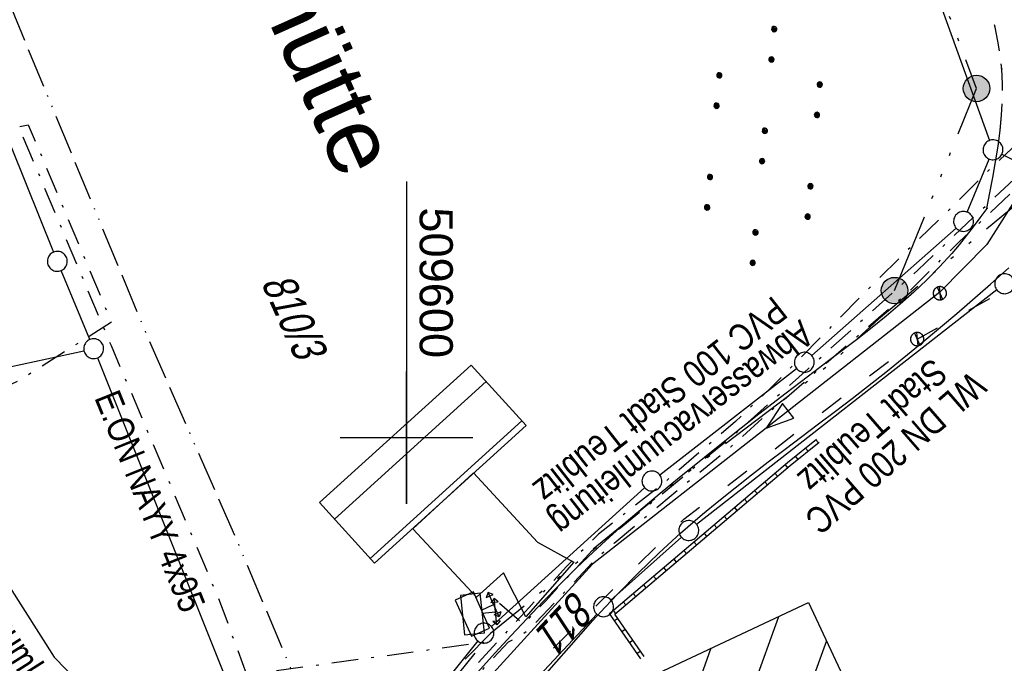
# Model space of a CAD drawing. Extents: x 509202 to 509841, y 456298 to 457260.
# Tile 6 of 56: x 509571 to 509645, y 456383 to 456432. Entities that reach past the tile are written whole.
import ezdxf
from ezdxf.enums import TextEntityAlignment as Align

# ---------------------------------------------------------------- set-up
doc = ezdxf.new("R2010")
doc.units = 0
doc.header["$LTSCALE"] = 10
doc.header["$MEASUREMENT"] = 0
for name, pattern in [('ACAD_ISO03W100', [30, 12, -18]), ('ACAD_ISO13W100', [36, 12, -3, 12, -3, 0, -3, 0, -3]), ('ACAD_ISO14W100', [25.5, 12, -3, 0.5, -3, 0.5, -3, 0.5, -3]), ('LT00', [0]), ('LT08', [0.42, 0.2, -0.1, 0.02, -0.1]), ('LT11', [0.3, 0.2, -0.1])]:
    doc.linetypes.add(name, pattern=pattern)
doc.layers.get('0').update_dxf_attribs({"linetype": 'LT00'})
for name, color, linetype in [('--EK_FBR', 1, 'LT00'), ('ABWASSERLTG', 24, 'LT00'), ('ABWASSERLTG_FLIEßPF', 26, 'Continuous'), ('ABWASSERLTG_TEXT', 26, 'Continuous'), ('DFK_BEB_SCHR', 254, 'LT00'), ('DFK_BEBAUUNG', 250, 'LT00'), ('DFK_FLUR_NR', 250, 'LT00'), ('DFK_GZPKT', 250, 'LT00'), ('DFK_KATASTER', 250, 'LT00'), ('DFK_NUTZUNG', 250, 'LT00'), ('DFK_TOPO-ANL', 252, 'LT00'), ('GASLTG', 250, 'ACAD_ISO13W100'), ('ORTSNAMEN', 250, 'Continuous'), ('STROM_TEXT', 80, 'Continuous'), ('STROM_UNTER', 80, 'LT08'), ('TELEKOM', 210, 'ACAD_ISO14W100'), ('TELEKOM_TEXT', 210, 'Continuous'), ('V114_AFBR_BAB', 250, 'LT00'), ('V114_FELDWEG', 250, 'LT11'), ('V114_MAUER', 141, 'LT00'), ('V114_RASTER', 250, 'LT00'), ('V114_STROM', 80, 'LT00'), ('V114_W_SCHIEB', 130, 'LT00'), ('V115_AFBR_BAB', 250, 'LT00'), ('V115_FELDWEG', 250, 'LT11'), ('V115_MAUER', 141, 'LT00'), ('V115_RASTER', 250, 'LT00'), ('V115_STROM', 80, 'LT00'), ('V115_W_SCHIEB', 130, 'LT00'), ('WASSERLTG', 130, 'ACAD_ISO03W100'), ('WASSERLTG_TEXT', 130, 'Continuous')]:
    doc.layers.add(name, color=color, linetype=linetype)
doc.styles.add('Arial', font='ARIAL.TTF')
doc.styles.get("Standard").update_dxf_attribs({"font": 'ARIAL.TTF'})
doc.styles.add('Versorgungsltg', font='ARIAL.TTF', dxfattribs={"width": 0.8, "height": 2})

# ---------------------------------------------------------------- blocks, each defined once
blk = doc.blocks.new('SYMB7010')
at = {"color": 0, "linetype": 'ByBlock'}
for points in [[(-0.031408, 0.499213), (-0.093728, 0.49134), (-0.15457, 0.475719), (-0.212975, 0.452595), (-0.268021, 0.422333), (-0.31884, 0.385411), (-0.36463, 0.342411), (-0.40467, 0.29401), (-0.438329, 0.240973), (-0.465074, 0.184136), (-0.484486, 0.124395), (-0.496256, 0.062692), (-0.5002, 0)], [(0.5002, 0), (0.496256, 0.062692), (0.484485, 0.124395), (0.465074, 0.184136), (0.438329, 0.240973), (0.40467, 0.29401), (0.36463, 0.342411), (0.31884, 0.385411), (0.268021, 0.422333), (0.212975, 0.452595), (0.15457, 0.475719), (0.093728, 0.49134), (0.031408, 0.499213), (-0.031408, 0.499213)], [(-0.5002, 0), (-0.496256, -0.062692), (-0.484486, -0.124395), (-0.465075, -0.184136), (-0.438329, -0.240973), (-0.404671, -0.29401), (-0.36463, -0.342411), (-0.31884, -0.385411), (-0.268021, -0.422333), (-0.212975, -0.452595), (-0.154571, -0.475719), (-0.093728, -0.49134), (-0.031408, -0.499213), (0.031408, -0.499213)], [(0.031408, -0.499213), (0.093728, -0.491341), (0.15457, -0.475719), (0.212975, -0.452595), (0.268021, -0.422333), (0.31884, -0.385411), (0.36463, -0.342411), (0.404671, -0.294011), (0.438329, -0.240974), (0.465075, -0.184136), (0.484486, -0.124395), (0.496256, -0.062692), (0.500201, 0)]]:
    blk.add_lwpolyline(points, dxfattribs=at)
blk = doc.blocks.new('ABWASSER-FLIEßPF')
at = {"layer": 'ABWASSERLTG_FLIEßPF'}
for p, q in [((0, 0), (-2.109, 0.703)), ((-2.109, 0.703), (-2.109, -0.703)), ((-2.109, -0.703), (0, 0))]:
    blk.add_line(p, q, dxfattribs=at)
blk = doc.blocks.new('SYMB7110')
at = {"color": 0, "linetype": 'ByBlock'}
for p, q in [((-0.515, 0.392919), (-0.515, 0.367081)), ((-0.51, 0.362895), (-0.51, 0.397105)), ((-0.505, 0.399164), (-0.505, 0.360836)), ((-0.5, 0.360204), (-0.5, 0.399796)), ((-0.495, 0.399164), (-0.495, 0.360836)), ((-0.49, 0.362895), (-0.49, 0.397105)), ((-0.485, 0.392919), (-0.485, 0.367081)), ((-0.48, 0.379874), (-0.48, 0.380145)), ((-0.285, 0.392919), (-0.285, 0.367081)), ((-0.28, 0.362895), (-0.28, 0.397105)), ((-0.275, 0.399164), (-0.275, 0.360836)), ((-0.27, 0.360204), (-0.27, 0.399796)), ((-0.265, 0.399164), (-0.265, 0.360836)), ((-0.26, 0.362895), (-0.26, 0.397105)), ((-0.255, 0.392919), (-0.255, 0.367081)), ((-0.25, 0.379874), (-0.25, 0.380146)), ((0.255, 0.392919), (0.255, 0.367081)), ((0.26, 0.362895), (0.26, 0.397105)), ((0.265, 0.399164), (0.265, 0.360836)), ((0.27, 0.360204), (0.27, 0.399796)), ((0.275, 0.399164), (0.275, 0.360836)), ((0.28, 0.362895), (0.28, 0.397105)), ((0.285, 0.392919), (0.285, 0.367081)), ((0.29, 0.379874), (0.29, 0.380145)), ((0.485, 0.392919), (0.485, 0.367081)), ((0.49, 0.362895), (0.49, 0.397105)), ((0.495, 0.399164), (0.495, 0.360836)), ((0.5, 0.360204), (0.5, 0.399796)), ((0.505, 0.399164), (0.505, 0.360836)), ((0.51, 0.362895), (0.51, 0.397105)), ((0.515, 0.392919), (0.515, 0.367081)), ((0.52, 0.379874), (0.52, 0.380146)), ((-0.9, 0.012919), (-0.9, -0.012919)), ((-0.895, -0.017106), (-0.895, 0.017105)), ((-0.89, 0.019164), (-0.89, -0.019164)), ((-0.885, -0.019797), (-0.885, 0.019796)), ((-0.88, 0.019164), (-0.88, -0.019164)), ((-0.875, -0.017106), (-0.875, 0.017105)), ((-0.87, 0.012919), (-0.87, -0.012919)), ((-0.865, -0.000126), (-0.865, 0.000145)), ((-0.67, 0.012919), (-0.67, -0.012919)), ((-0.665, -0.017106), (-0.665, 0.017105)), ((-0.66, 0.019164), (-0.66, -0.019164)), ((-0.655, -0.019797), (-0.655, 0.019796)), ((-0.65, 0.019164), (-0.65, -0.019164)), ((-0.645, -0.017106), (-0.645, 0.017105)), ((-0.64, 0.012919), (-0.64, -0.012919)), ((-0.635, -0.000126), (-0.635, 0.000145)), ((-0.13, 0.012919), (-0.13, -0.012919)), ((-0.125, -0.017105), (-0.125, 0.017105)), ((-0.12, 0.019164), (-0.12, -0.019164)), ((-0.115, -0.019796), (-0.115, 0.019796)), ((-0.11, 0.019164), (-0.11, -0.019164)), ((-0.105, -0.017105), (-0.105, 0.017105)), ((-0.1, 0.012919), (-0.1, -0.012919)), ((-0.095, -0.000126), (-0.095, 0.000146)), ((0.1, 0.012919), (0.1, -0.012919)), ((0.105, -0.017105), (0.105, 0.017105)), ((0.11, 0.019164), (0.11, -0.019164)), ((0.115, -0.019796), (0.115, 0.019796)), ((0.12, 0.019164), (0.12, -0.019164)), ((0.125, -0.017105), (0.125, 0.017105)), ((0.13, 0.012919), (0.13, -0.012919)), ((0.135, -0.000126), (0.135, 0.000146)), ((0.64, 0.012919), (0.64, -0.012919)), ((0.645, -0.017105), (0.645, 0.017105)), ((0.65, 0.019164), (0.65, -0.019164)), ((0.655, -0.019796), (0.655, 0.019796)), ((0.66, 0.019164), (0.66, -0.019164)), ((0.665, -0.017105), (0.665, 0.017105)), ((0.67, 0.012919), (0.67, -0.012919)), ((0.675, -0.000126), (0.675, 0.000146)), ((0.87, 0.012919), (0.87, -0.012919)), ((0.875, -0.017105), (0.875, 0.017105)), ((0.88, 0.019164), (0.88, -0.019164)), ((0.885, -0.019796), (0.885, 0.019796)), ((0.89, 0.019164), (0.89, -0.019164)), ((0.895, -0.017105), (0.895, 0.017105)), ((0.9, 0.012919), (0.9, -0.012919)), ((0.905, -0.000126), (0.905, 0.000146)), ((-0.515, -0.367081), (-0.515, -0.392919)), ((-0.51, -0.397105), (-0.51, -0.362895)), ((-0.505, -0.360836), (-0.505, -0.399164)), ((-0.5, -0.399796), (-0.5, -0.360204)), ((-0.495, -0.360836), (-0.495, -0.399164)), ((-0.49, -0.397106), (-0.49, -0.362895)), ((-0.485, -0.367081), (-0.485, -0.392919)), ((-0.285, -0.367081), (-0.285, -0.392919)), ((-0.28, -0.397105), (-0.28, -0.362895)), ((-0.275, -0.360836), (-0.275, -0.399164)), ((-0.27, -0.399796), (-0.27, -0.360204)), ((-0.265, -0.360836), (-0.265, -0.399164)), ((-0.26, -0.397105), (-0.26, -0.362895)), ((-0.255, -0.367081), (-0.255, -0.392919)), ((0.255, -0.367081), (0.255, -0.392919)), ((0.26, -0.397105), (0.26, -0.362895)), ((0.265, -0.360836), (0.265, -0.399164)), ((0.27, -0.399796), (0.27, -0.360204)), ((0.275, -0.360836), (0.275, -0.399164)), ((0.28, -0.397105), (0.28, -0.362895)), ((0.285, -0.367081), (0.285, -0.392919)), ((0.485, -0.367081), (0.485, -0.392919)), ((0.49, -0.397105), (0.49, -0.362895)), ((0.495, -0.360836), (0.495, -0.399164)), ((0.5, -0.399796), (0.5, -0.360204)), ((0.505, -0.360836), (0.505, -0.399164)), ((0.51, -0.397105), (0.51, -0.362895)), ((0.515, -0.367081), (0.515, -0.392919)), ((-0.48, -0.380126), (-0.48, -0.379855)), ((-0.25, -0.380126), (-0.25, -0.379855)), ((0.29, -0.380126), (0.29, -0.379855)), ((0.52, -0.380126), (0.52, -0.379855))]:
    blk.add_line(p, q, dxfattribs=at)
for points in [[(-0.48, 0.38), (-0.481981, 0.388678), (-0.48753, 0.395637), (-0.49555, 0.399499), (-0.50445, 0.399499), (-0.51247, 0.395637), (-0.518019, 0.388678), (-0.52, 0.38), (-0.518019, 0.371322), (-0.51247, 0.364363), (-0.50445, 0.360501), (-0.49555, 0.360501), (-0.48753, 0.364363), (-0.481981, 0.371322), (-0.48, 0.38)], [(-0.25, 0.38), (-0.251981, 0.388678), (-0.25753, 0.395637), (-0.26555, 0.399499), (-0.27445, 0.399499), (-0.28247, 0.395637), (-0.288019, 0.388678), (-0.29, 0.38), (-0.288019, 0.371322), (-0.28247, 0.364363), (-0.27445, 0.360501), (-0.26555, 0.360501), (-0.25753, 0.364363), (-0.251981, 0.371322), (-0.25, 0.38)], [(0.29, 0.38), (0.288019, 0.388678), (0.28247, 0.395637), (0.27445, 0.399499), (0.26555, 0.399499), (0.25753, 0.395637), (0.251981, 0.388678), (0.25, 0.38), (0.251981, 0.371322), (0.25753, 0.364363), (0.26555, 0.360501), (0.27445, 0.360501), (0.28247, 0.364363), (0.288019, 0.371322), (0.29, 0.38)], [(0.52, 0.38), (0.518019, 0.388678), (0.51247, 0.395637), (0.50445, 0.399499), (0.495549, 0.399499), (0.48753, 0.395637), (0.481981, 0.388678), (0.48, 0.38), (0.481981, 0.371322), (0.48753, 0.364363), (0.495549, 0.360501), (0.50445, 0.360501), (0.51247, 0.364363), (0.518019, 0.371322), (0.52, 0.38)], [(-0.865, 0), (-0.866981, 0.008678), (-0.87253, 0.015637), (-0.88055, 0.019498), (-0.88945, 0.019498), (-0.89747, 0.015637), (-0.903019, 0.008678), (-0.905, 0)], [(-0.905, 0), (-0.903019, -0.008678), (-0.89747, -0.015637), (-0.88945, -0.019499), (-0.88055, -0.019499), (-0.87253, -0.015637), (-0.866981, -0.008678), (-0.865, 0)], [(-0.635, 0), (-0.636981, 0.008678), (-0.64253, 0.015637), (-0.65055, 0.019498), (-0.65945, 0.019498), (-0.66747, 0.015637), (-0.673019, 0.008678), (-0.675, 0)], [(-0.675, 0), (-0.673019, -0.008678), (-0.66747, -0.015637), (-0.65945, -0.019499), (-0.65055, -0.019499), (-0.64253, -0.015637), (-0.636981, -0.008678), (-0.635, 0)], [(-0.095, 0), (-0.096981, 0.008678), (-0.10253, 0.015637), (-0.11055, 0.019499), (-0.11945, 0.019499), (-0.12747, 0.015637), (-0.133019, 0.008678), (-0.135, 0)], [(-0.135, 0), (-0.133019, -0.008678), (-0.12747, -0.015637), (-0.11945, -0.019499), (-0.11055, -0.019499), (-0.10253, -0.015637), (-0.096981, -0.008678), (-0.095, 0)], [(0.135, 0), (0.133019, 0.008678), (0.12747, 0.015637), (0.11945, 0.019499), (0.11055, 0.019499), (0.10253, 0.015637), (0.096981, 0.008678), (0.095, 0)], [(0.095, 0), (0.096981, -0.008678), (0.10253, -0.015637), (0.11055, -0.019499), (0.11945, -0.019499), (0.12747, -0.015637), (0.133019, -0.008678), (0.135, 0)], [(0.675, 0), (0.673019, 0.008678), (0.66747, 0.015637), (0.65945, 0.019499), (0.65055, 0.019499), (0.64253, 0.015637), (0.636981, 0.008678), (0.635, 0)], [(0.635, 0), (0.636981, -0.008678), (0.64253, -0.015637), (0.65055, -0.019499), (0.65945, -0.019499), (0.66747, -0.015637), (0.673019, -0.008678), (0.675, 0)], [(0.905, 0), (0.903019, 0.008678), (0.89747, 0.015637), (0.88945, 0.019499), (0.88055, 0.019499), (0.87253, 0.015637), (0.866981, 0.008678), (0.865, 0)], [(0.865, 0), (0.866981, -0.008678), (0.87253, -0.015637), (0.88055, -0.019499), (0.88945, -0.019499), (0.89747, -0.015637), (0.903019, -0.008678), (0.905, 0)], [(-0.48, -0.38), (-0.481981, -0.371322), (-0.48753, -0.364363), (-0.49555, -0.360501), (-0.50445, -0.360501), (-0.51247, -0.364363), (-0.518019, -0.371322), (-0.52, -0.38), (-0.518019, -0.388678), (-0.51247, -0.395637), (-0.50445, -0.399499), (-0.49555, -0.399499), (-0.48753, -0.395637), (-0.481981, -0.388678), (-0.48, -0.38)], [(-0.25, -0.38), (-0.251981, -0.371322), (-0.25753, -0.364363), (-0.26555, -0.360501), (-0.27445, -0.360501), (-0.28247, -0.364363), (-0.288019, -0.371322), (-0.29, -0.38), (-0.288019, -0.388678), (-0.28247, -0.395637), (-0.27445, -0.399499), (-0.26555, -0.399499), (-0.25753, -0.395637), (-0.251981, -0.388678), (-0.25, -0.38)], [(0.29, -0.38), (0.288019, -0.371322), (0.28247, -0.364363), (0.27445, -0.360501), (0.26555, -0.360501), (0.25753, -0.364363), (0.251981, -0.371322), (0.25, -0.38), (0.251981, -0.388678), (0.25753, -0.395637), (0.26555, -0.399499), (0.27445, -0.399499), (0.28247, -0.395637), (0.288019, -0.388678), (0.29, -0.38)], [(0.52, -0.38), (0.518019, -0.371322), (0.51247, -0.364363), (0.50445, -0.360501), (0.495549, -0.360501), (0.48753, -0.364363), (0.481981, -0.371322), (0.48, -0.38), (0.481981, -0.388678), (0.48753, -0.395637), (0.495549, -0.399499), (0.50445, -0.399499), (0.51247, -0.395637), (0.518019, -0.388678), (0.52, -0.38)]]:
    blk.add_lwpolyline(points, dxfattribs=at)
blk = doc.blocks.new('SYMB0702')
at = {"color": 0, "linetype": 'ByBlock'}
for p, q in [((0.1, 0.175), (-0.1, 0.175)), ((0, 0.075), (0, 0.175)), ((0.071716, 0.203284), (0.071716, 0.146716))]:
    blk.add_line(p, q, dxfattribs=at)
for points in [[(-0.071716, 0.203284), (-0.1, 0.175), (-0.071716, 0.146716), (-0.071716, 0.203284)], [(0.071716, 0.203284), (0.1, 0.175), (0.071716, 0.146716)], [(0.15, 0.075), (-0.15, 0.075), (-0.15, -0.075), (0.15, -0.075), (0.15, 0.075)]]:
    blk.add_lwpolyline(points, dxfattribs=at)
blk = doc.blocks.new('SYMB1119')
at = {"color": 0, "linetype": 'ByBlock'}
blk.add_line((-0.5, 0), (0.5, 0), dxfattribs=at)
for points in [[(-0.031395, 0.499013), (-0.093691, 0.491144), (-0.154509, 0.475528), (-0.21289, 0.452414), (-0.267913, 0.422164), (-0.318712, 0.385257), (-0.364484, 0.342274), (-0.404509, 0.293893), (-0.438154, 0.240877), (-0.464888, 0.184062), (-0.484292, 0.124345), (-0.496058, 0.062667), (-0.5, 0)], [(-0.5, 0), (-0.496058, -0.062667), (-0.484292, -0.124345), (-0.464888, -0.184062), (-0.438154, -0.240877), (-0.404509, -0.293893), (-0.364485, -0.342274), (-0.318712, -0.385257), (-0.267914, -0.422164), (-0.21289, -0.452414), (-0.154509, -0.475529), (-0.093691, -0.491144), (-0.031395, -0.499014), (0.031395, -0.499014)], [(0.5, 0), (0.496057, 0.062667), (0.484292, 0.124345), (0.464888, 0.184062), (0.438153, 0.240877), (0.404509, 0.293893), (0.364484, 0.342274), (0.318712, 0.385257), (0.267913, 0.422164), (0.21289, 0.452414), (0.154509, 0.475528), (0.093691, 0.491144), (0.031395, 0.499013), (-0.031395, 0.499013)], [(0.031395, -0.499014), (0.093691, -0.491144), (0.154509, -0.475529), (0.21289, -0.452414), (0.267914, -0.422164), (0.318712, -0.385257), (0.364485, -0.342274), (0.404509, -0.293893), (0.438154, -0.240877), (0.464889, -0.184062), (0.484292, -0.124345), (0.496058, -0.062667), (0.5, 0)]]:
    blk.add_lwpolyline(points, dxfattribs=at)
blk = doc.blocks.new('SYMB0011')
at = {"color": 0, "linetype": 'ByBlock'}
for p, q in [((0.5, 0), (-0.5, 0)), ((0, 0.5), (0, -0.5))]:
    blk.add_line(p, q, dxfattribs=at)

msp = doc.modelspace()

# ---------------------------------------------------------------- hatches: boundary and pattern name
at = {"layer": 'TELEKOM_TEXT'}
h = msp.add_hatch(color=256, dxfattribs=at)
edge = h.paths.add_edge_path()
edge.add_arc((509642.981, 456426.337), 1, 0, 360)
h = msp.add_hatch(color=256, dxfattribs=at)
edge = h.paths.add_edge_path()
edge.add_arc((509636.802, 456411.091), 1, 0, 360)

# ---------------------------------------------------------------- linework, layer by layer
at = {"layer": '--EK_FBR', "linetype": 'LT11', "flags": 128}
msp.add_lwpolyline([(509643.752, 456417.278), (509643.984, 456418.455), (509644.209, 456419.632), (509644.417, 456420.808), (509644.601, 456421.982), (509644.753, 456423.154), (509644.865, 456424.323), (509644.928, 456425.488), (509644.935, 456426.65), (509644.877, 456427.807), (509644.763, 456428.861), (509644.594, 456429.911), (509644.378, 456430.958), (509644.119, 456432), (509643.826, 456433.04), (509643.502, 456434.076), (509643.156, 456435.109), (509642.794, 456436.139), (509642.421, 456437.167), (509642.044, 456438.192), (509641.2, 456440.496), (509640.366, 456442.79), (509639.541, 456445.077), (509638.722, 456447.358), (509637.907, 456449.635), (509637.096, 456451.91), (509636.286, 456454.185), (509635.475, 456456.46), (509634.181, 456460.085), (509632.882, 456463.716), (509631.578, 456467.351), (509630.271, 456470.988), (509628.961, 456474.625), (509627.648, 456478.261), (509626.626, 456481.086), (509625.606, 456483.911), (509624.589, 456486.736), (509623.579, 456489.562), (509622.576, 456492.391), (509621.585, 456495.223), (509620.606, 456498.059), (509619.642, 456500.901), (509618.938, 456503.012), (509618.24, 456505.125), (509617.543, 456507.239), (509616.845, 456509.352), (509616.14, 456511.463), (509615.426, 456513.57), (509614.698, 456515.673), (509613.918, 456517.868), (509613.121, 456520.058), (509612.311, 456522.242), (509611.49, 456524.423), (509610.661, 456526.601), (509609.827, 456528.777), (509608.991, 456530.952), (509608.156, 456533.128), (509607.118, 456535.845), (509606.084, 456538.563), (509605.05, 456541.281), (509604.015, 456543.998), (509602.975, 456546.714), (509601.928, 456549.426), (509600.871, 456552.135), (509599.802, 456554.839), (509598.892, 456557.109), (509597.975, 456559.375), (509597.052, 456561.64), (509596.126, 456563.903), (509595.2, 456566.167), (509594.276, 456568.431), (509593.067, 456571.412), (509591.864, 456574.396), (509590.666, 456577.381), (509589.469, 456580.367)], dxfattribs=at)
at = {"layer": '--EK_FBR'}
for points in [[(509643.752, 456417.278), (509643.238, 456416.589), (509642.72, 456415.903), (509642.196, 456415.224), (509641.66, 456414.555), (509641.11, 456413.9), (509640.195, 456412.886), (509639.24, 456411.911), (509638.248, 456410.97), (509637.225, 456410.058), (509636.177, 456409.171), (509635.108, 456408.305), (509634.024, 456407.454), (509632.929, 456406.615), (509631.828, 456405.783), (509630.728, 456404.953), (509628.638, 456403.363), (509626.565, 456401.762), (509624.507, 456400.148), (509622.464, 456398.517), (509620.435, 456396.869), (509619.139, 456395.799), (509617.852, 456394.718), (509616.578, 456393.622), (509615.319, 456392.507), (509614.08, 456391.372), (509612.802, 456390.154), (509611.547, 456388.912), (509610.312, 456387.65), (509609.095, 456386.371), (509607.892, 456385.077), (509606.702, 456383.772), (509605.142, 456382.033)], [(509643.752, 456417.278), (509643.238, 456416.589), (509642.721, 456415.903), (509642.196, 456415.224), (509641.66, 456414.555), (509641.11, 456413.9), (509640.195, 456412.886), (509639.24, 456411.911), (509638.248, 456410.97), (509637.225, 456410.058), (509636.177, 456409.171), (509635.108, 456408.305), (509634.024, 456407.454), (509632.929, 456406.615), (509631.828, 456405.783), (509630.728, 456404.953), (509628.638, 456403.363), (509626.565, 456401.762), (509624.507, 456400.147), (509622.464, 456398.517), (509620.435, 456396.869), (509619.139, 456395.799), (509617.852, 456394.718), (509616.578, 456393.622), (509615.319, 456392.507), (509614.08, 456391.372), (509612.802, 456390.154), (509611.547, 456388.913), (509610.312, 456387.65), (509609.095, 456386.371), (509607.892, 456385.077), (509606.702, 456383.772), (509605.142, 456382.033)], [(509610.413, 456382.066), (509611.324, 456383.103), (509612.234, 456384.14), (509613.147, 456385.175), (509614.066, 456386.204), (509614.996, 456387.223), (509615.94, 456388.229), (509617.474, 456389.791), (509619.052, 456391.31), (509620.669, 456392.788), (509622.324, 456394.222), (509623.543, 456395.235), (509624.778, 456396.229), (509626.024, 456397.207), (509627.28, 456398.174), (509628.542, 456399.133), (509629.808, 456400.088), (509631.075, 456401.042), (509632.34, 456401.998), (509633.6, 456402.961), (509636.264, 456405.048), (509638.892, 456407.18), (509641.483, 456409.357), (509644.035, 456411.578), (509645.413, 456412.809)], [(509610.413, 456382.066), (509611.324, 456383.102), (509612.234, 456384.14), (509613.147, 456385.175), (509614.066, 456386.204), (509614.996, 456387.223), (509615.94, 456388.229), (509617.474, 456389.791), (509619.052, 456391.311), (509620.669, 456392.788), (509622.324, 456394.222), (509623.543, 456395.235), (509624.778, 456396.229), (509626.024, 456397.207), (509627.28, 456398.174), (509628.543, 456399.133), (509629.808, 456400.088), (509631.075, 456401.042), (509632.34, 456401.998), (509633.6, 456402.961), (509636.264, 456405.048), (509638.892, 456407.18), (509641.483, 456409.357), (509644.035, 456411.578), (509645.413, 456412.809)]]:
    msp.add_lwpolyline(points, dxfattribs=at)
at = {"layer": 'ABWASSERLTG', "flags": 128}
for points in [[(509797.463, 456513.061), (509778.602, 456497.964), (509755.537, 456480.425), (509748.849, 456476.742), (509722.391, 456467.354), (509704.291, 456463.146), (509694.278, 456467.493), (509646.808, 456432.155), (509646.529, 456430.891), (509646.671, 456429.462), (509646.485, 456418.887), (509643.747, 456414.567), (509640.207, 456410.966), (509614.026, 456390.46), (509600.101, 456375.171), (509588.479, 456369.227), (509587.129, 456368.207), (509569.369, 456358.688), (509566.457, 456353.499), (509565.605, 456351.786), (509561.162, 456347.764), (509557.541, 456346.979), (509557.345, 456346.954)], [(509561.937, 456403.599), (509562.045, 456403.463), (509566.688, 456394.06), (509573.445, 456383.448), (509576.148, 456380.671), (509582.994, 456374.043), (509587.884, 456368.777)]]:
    msp.add_lwpolyline(points, dxfattribs=at)
at = {"layer": 'DFK_BEB_SCHR'}
for p, q in [((509606.017, 456404.228), (509594.59, 456393.852)), ((509597.276, 456390.887), (509608.705, 456401.266)), ((509620.97, 456366.777), (509628.073, 456386.526)), ((509631.662, 456384.685), (509628.361, 456375.507)), ((509622.955, 456384.115), (509620.996, 456378.669))]:
    msp.add_line(p, q, dxfattribs=at)
at = {"layer": 'DFK_BEBAUUNG'}
for points in [[(509609.02, 456400.919), (509597.59, 456390.54), (509593.45, 456395.11), (509604.88, 456405.48), (509609.02, 456400.919)], [(509609.56, 456374.34), (509619.88, 456379.199), (509618.55, 456382.04), (509630.31, 456387.579), (509634.58, 456378.441), (509624.42, 456373.65), (509626.46, 456369.4), (509614.57, 456363.72), (509609.56, 456374.34)]]:
    msp.add_lwpolyline(points, dxfattribs=at)
at = {"layer": 'DFK_KATASTER'}
for p, q in [((509616.586, 456497.925), (509643.965, 456422.415)), ((509544.891, 456484.544), (509573.409, 456413.994)), ((509642.285, 456417.003), (509643.935, 456421.015)), ((509644.889, 456421.37), (509651.811, 456417.859)), ((509630.562, 456406.187), (509641.439, 456415.812)), ((509576.142, 456407.403), (509573.978, 456412.607)), ((509644.509, 456411.148), (509621.881, 456393.461)), ((509547.394, 456400.478), (509575.697, 456406.551)), ((509576.709, 456406.013), (509586.162, 456382.385)), ((509619.102, 456397.191), (509629.409, 456405.228)), ((509606.406, 456385.762), (509617.954, 456396.226)), ((509620.731, 456392.5), (509615.419, 456387.749)), ((509614.349, 456386.701), (509602.762, 456374.267)), ((509605.381, 456384.674), (509589.119, 456364.384))]:
    msp.add_line(p, q, dxfattribs=at)
at = {"layer": 'DFK_TOPO-ANL'}
for p, q in [((509600.49, 456393.129), (509605.07, 456397.339)), ((509605.07, 456397.339), (509609.89, 456392.119)), ((509605.28, 456387.98), (509600.49, 456393.129)), ((509609.89, 456392.119), (509612.63, 456390.619)), ((509612.63, 456390.619), (509609, 456386.49)), ((509607.32, 456389.809), (509605.28, 456387.98)), ((509609, 456386.49), (509607.32, 456389.809))]:
    msp.add_line(p, q, dxfattribs=at)
at = {"layer": 'GASLTG', "ltscale": 0.025, "flags": 128}
msp.add_lwpolyline([(509526.526, 456590.153), (509523.432, 456590.204), (509521.859, 456589.773), (509521.459, 456588.129), (509520.235, 456567.863), (509519.302, 456567.132), (509517.286, 456566.326), (509516.379, 456564.967), (509516.052, 456562.801), (509516.497, 456560.479), (509526.276, 456537.622), (509547.392, 456490.174), (509556.341, 456467.477), (509564.201, 456447.6), (509570.222, 456432.364), (509580.422, 456407.745), (509587.244, 456392.179), (509591.415, 456382.271), (509597.656, 456365.027), (509604.745, 456344.502), (509608.498, 456332.059), (509613.791, 456313.867)], dxfattribs=at)
at = {"layer": 'STROM_UNTER', "flags": 128}
for points in [[(509697.422, 456451.743), (509695.632, 456451.482), (509692.271, 456462.736), (509686.101, 456460.614), (509681.724, 456457.805), (509677.618, 456454.316), (509668.525, 456445.516), (509661.391, 456438.264), (509658.769, 456435.621), (509650.496, 456426.581), (509648.273, 456424.282), (509644.038, 456420.309), (509641.015, 456417.288), (509635.444, 456411.852), (509627.615, 456403.904), (509624.801, 456401.209), (509618.96, 456396.216), (509614.474, 456392.722), (509612.082, 456390.297), (509609.252, 456387.2), (509608.092, 456385.936), (509605.394, 456382.993), (509602.829, 456379.891), (509599.124, 456375.292), (509598.202, 456374.011), (509594.704, 456369.793), (509591.29, 456365.676), (509589.803, 456363.543), (509588.891, 456362.081), (509587.58, 456360.197), (509586.152, 456358.034), (509584.048, 456354.945), (509581.26, 456350.91), (509579.144, 456347.958), (509577.927, 456345.849), (509576.016, 456342.327), (509572.595, 456335.044), (509571.896, 456333.242), (509571.6, 456327.427), (509571.6, 456325.294), (509572.148, 456313.836)], [(509607.008, 456387.521), (509608.828, 456385.94), (509610.513, 456387.707), (509614.01, 456391.481), (509618.347, 456395.004), (509624.788, 456400.311), (509630.292, 456405.202), (509638.55, 456412.64), (509644.205, 456417.986), (509648.876, 456422.384), (509654.825, 456428.082), (509662.309, 456435.135), (509673.76, 456445.784), (509682.556, 456454.2), (509688.194, 456459.448), (509689.775, 456460.932), (509699.094, 456462.883), (509701.201, 456452.552), (509700.014, 456452.249)], [(509588.213, 456361.107), (509588.796, 456360.836), (509589.307, 456361.66), (509592.007, 456365.742), (509594.665, 456368.829), (509599.637, 456375.067), (509603.689, 456379.964), (509605.386, 456382.112), (509607.691, 456384.614), (509608.259, 456384.865), (509609.169, 456385.464), (509611.736, 456388.15), (509614.404, 456390.982), (509615.67, 456392.038), (509619.951, 456395.647), (509624.449, 456399.307), (509627.75, 456402.271), (509633.237, 456406.999), (509637.819, 456410.962), (509641.639, 456414.742), (509646.191, 456419.028), (509649.714, 456422.351), (509654.605, 456426.839), (509658.805, 456430.726), (509662.57, 456434.552), (509671.444, 456442.7), (509679.826, 456450.639), (509690.089, 456460.359), (509693.197, 456461.073), (509698.645, 456462.044), (509700.557, 456453.019), (509699.869, 456452.914)], [(509570.852, 456423.457), (509571.5, 456423.586), (509577.769, 456408.717), (509570.946, 456404.38), (509567.712, 456402.823), (509565.555, 456401.943), (509551.713, 456399.16), (509547.538, 456399.065), (509545.977, 456399.128)], [(509571.093, 456422.688), (509577.739, 456406.949), (509585.822, 456387.921), (509587.96, 456382.142), (509605.824, 456384.574), (509598.608, 456375.622), (509590.678, 456365.916), (509587.944, 456361.721), (509588.367, 456361.328)]]:
    msp.add_lwpolyline(points, dxfattribs=at)
at = {"layer": 'TELEKOM', "ltscale": 0.05, "flags": 128}
for points in [[(509636.802, 456411.091), (509642.981, 456426.337), (509630.678, 456459.21), (509619.252, 456491.259), (509607.121, 456526.189), (509597.724, 456551.623), (509584.832, 456577.721), (509583.566, 456576.152), (509539.258, 456580.146), (509539.673, 456583.967)], [(509676.167, 456445.708), (509650.811, 456422.881), (509648.429, 456419.631), (509635.587, 456408.945), (509631.907, 456405.505), (509619.917, 456396.374), (509606.351, 456385.228), (509593.647, 456372.456), (509589.025, 456367.04), (509585.561, 456362.69), (509580.041, 456353.784), (509577.375, 456348.812), (509575.687, 456345.527), (509572.747, 456338.751), (509570.613, 456333.424), (509568.385, 456329.045), (509566.646, 456326.144)]]:
    msp.add_lwpolyline(points, dxfattribs=at)
at = {"layer": 'TELEKOM_TEXT'}
for centre in [(509642.981, 456426.337), (509636.802, 456411.091)]:
    msp.add_circle(centre, 1, dxfattribs=at)
at = {"layer": 'V114_AFBR_BAB'}
for points in [[(509643.752, 456417.278), (509643.238, 456416.589), (509642.72, 456415.903), (509642.196, 456415.224), (509641.66, 456414.555), (509641.11, 456413.9), (509640.195, 456412.886), (509639.24, 456411.911), (509638.248, 456410.97), (509637.225, 456410.058), (509636.177, 456409.171), (509635.108, 456408.305), (509634.024, 456407.454), (509632.929, 456406.615), (509631.828, 456405.783), (509630.728, 456404.953), (509628.638, 456403.363), (509626.565, 456401.762), (509624.507, 456400.148), (509622.464, 456398.517), (509620.435, 456396.869), (509619.139, 456395.799), (509617.852, 456394.718), (509616.578, 456393.622), (509615.319, 456392.507), (509614.08, 456391.372), (509612.802, 456390.154), (509611.547, 456388.912), (509610.312, 456387.65), (509609.095, 456386.371), (509607.892, 456385.077), (509606.702, 456383.772), (509605.142, 456382.033)], [(509610.413, 456382.066), (509611.324, 456383.103), (509612.234, 456384.14), (509613.147, 456385.175), (509614.066, 456386.204), (509614.996, 456387.223), (509615.94, 456388.229), (509617.474, 456389.791), (509619.052, 456391.31), (509620.669, 456392.788), (509622.324, 456394.222), (509623.543, 456395.235), (509624.778, 456396.229), (509626.024, 456397.207), (509627.28, 456398.174), (509628.542, 456399.133), (509629.808, 456400.088), (509631.075, 456401.042), (509632.34, 456401.998), (509633.6, 456402.961), (509636.264, 456405.048), (509638.892, 456407.18), (509641.483, 456409.357), (509644.035, 456411.578), (509645.413, 456412.809)]]:
    msp.add_lwpolyline(points, dxfattribs=at)
at = {"layer": 'V114_FELDWEG', "flags": 128}
msp.add_lwpolyline([(509643.752, 456417.278), (509643.984, 456418.455), (509644.209, 456419.632), (509644.417, 456420.808), (509644.601, 456421.982), (509644.753, 456423.154), (509644.865, 456424.323), (509644.928, 456425.488), (509644.935, 456426.65), (509644.877, 456427.807), (509644.763, 456428.861), (509644.594, 456429.911), (509644.378, 456430.958), (509644.119, 456432), (509643.826, 456433.04), (509643.502, 456434.076), (509643.156, 456435.109), (509642.794, 456436.139), (509642.421, 456437.167), (509642.044, 456438.192), (509641.2, 456440.496), (509640.366, 456442.79), (509639.541, 456445.077), (509638.722, 456447.358), (509637.907, 456449.635), (509637.096, 456451.91), (509636.286, 456454.185), (509635.475, 456456.46), (509634.181, 456460.085), (509632.882, 456463.716), (509631.578, 456467.351), (509630.271, 456470.988), (509628.961, 456474.625), (509627.648, 456478.261), (509626.626, 456481.086), (509625.606, 456483.911), (509624.589, 456486.736), (509623.579, 456489.562), (509622.576, 456492.391), (509621.585, 456495.223), (509620.606, 456498.059), (509619.642, 456500.901), (509618.938, 456503.012), (509618.24, 456505.125), (509617.543, 456507.239), (509616.845, 456509.352), (509616.14, 456511.463), (509615.426, 456513.57), (509614.698, 456515.673), (509613.918, 456517.868), (509613.121, 456520.058), (509612.311, 456522.242), (509611.49, 456524.423), (509610.661, 456526.601), (509609.827, 456528.777), (509608.991, 456530.952), (509608.156, 456533.128), (509607.118, 456535.845), (509606.084, 456538.563), (509605.05, 456541.281), (509604.015, 456543.998), (509602.975, 456546.714), (509601.928, 456549.426), (509600.871, 456552.135), (509599.802, 456554.839), (509598.892, 456557.109), (509597.975, 456559.375), (509597.052, 456561.64), (509596.126, 456563.903), (509595.2, 456566.167), (509594.276, 456568.431), (509593.067, 456571.412), (509591.864, 456574.396), (509590.666, 456577.381), (509589.469, 456580.367)], dxfattribs=at)
at = {"layer": 'V114_MAUER'}
for p, q in [((509630.872, 456399.849), (509631.06, 456399.616)), ((509630.094, 456399.221), (509630.282, 456398.988)), ((509629.316, 456398.593), (509629.504, 456398.36)), ((509627.779, 456397.313), (509627.973, 456397.085)), ((509628.542, 456397.96), (509628.736, 456397.731)), ((509627.016, 456396.667), (509627.21, 456396.438)), ((509626.253, 456396.02), (509626.447, 456395.791)), ((509625.491, 456395.373), (509625.685, 456395.144)), ((509624.728, 456394.726), (509624.922, 456394.498)), ((509623.965, 456394.08), (509624.159, 456393.851)), ((509622.44, 456392.786), (509622.634, 456392.557)), ((509623.203, 456393.433), (509623.397, 456393.204)), ((509621.677, 456392.139), (509621.871, 456391.911)), ((509620.915, 456391.493), (509621.109, 456391.264)), ((509620.152, 456390.846), (509620.346, 456390.617)), ((509619.389, 456390.199), (509619.583, 456389.97)), ((509618.626, 456389.552), (509618.821, 456389.324)), ((509617.864, 456388.906), (509618.058, 456388.677)), ((509616.338, 456387.612), (509616.532, 456387.383)), ((509617.101, 456388.259), (509617.295, 456388.03)), ((509615.576, 456386.965), (509615.77, 456386.737)), ((509615.68, 456386.204), (509615.927, 456386.374)), ((509616.248, 456385.381), (509616.495, 456385.551)), ((509616.816, 456384.558), (509617.063, 456384.728)), ((509617.384, 456383.735), (509617.631, 456383.905))]:
    msp.add_line(p, q, dxfattribs=at)
for points in [[(509617.668, 456383.323), (509615.31, 456386.74), (509628.736, 456398.125), (509630.917, 456399.886)], [(509617.915, 456383.493), (509615.711, 456386.687), (509628.927, 456397.894), (509631.105, 456399.653)]]:
    msp.add_lwpolyline(points, dxfattribs=at)
at = {"layer": 'V114_RASTER'}
for p, q in [((509600, 456395), (509600, 456405)), ((509605, 456400), (509595, 456400))]:
    msp.add_line(p, q, dxfattribs=at)
at = {"layer": 'V115_AFBR_BAB'}
for points in [[(509643.752, 456417.278), (509643.238, 456416.589), (509642.721, 456415.903), (509642.196, 456415.224), (509641.66, 456414.555), (509641.11, 456413.9), (509640.195, 456412.886), (509639.24, 456411.911), (509638.248, 456410.97), (509637.225, 456410.058), (509636.177, 456409.171), (509635.108, 456408.305), (509634.024, 456407.454), (509632.929, 456406.615), (509631.828, 456405.783), (509630.728, 456404.953), (509628.638, 456403.363), (509626.565, 456401.762), (509624.507, 456400.147), (509622.464, 456398.517), (509620.435, 456396.869), (509619.139, 456395.799), (509617.852, 456394.718), (509616.578, 456393.622), (509615.319, 456392.507), (509614.08, 456391.372), (509612.802, 456390.154), (509611.547, 456388.913), (509610.312, 456387.65), (509609.095, 456386.371), (509607.892, 456385.077), (509606.702, 456383.772), (509605.142, 456382.033)], [(509610.413, 456382.066), (509611.324, 456383.102), (509612.234, 456384.14), (509613.147, 456385.175), (509614.066, 456386.204), (509614.996, 456387.223), (509615.94, 456388.229), (509617.474, 456389.791), (509619.052, 456391.311), (509620.669, 456392.788), (509622.324, 456394.222), (509623.543, 456395.235), (509624.778, 456396.229), (509626.024, 456397.207), (509627.28, 456398.174), (509628.543, 456399.133), (509629.808, 456400.088), (509631.075, 456401.042), (509632.34, 456401.998), (509633.6, 456402.961), (509636.264, 456405.048), (509638.892, 456407.18), (509641.483, 456409.357), (509644.035, 456411.578), (509645.413, 456412.809)]]:
    msp.add_lwpolyline(points, dxfattribs=at)
at = {"layer": 'V115_FELDWEG'}
msp.add_lwpolyline([(509643.752, 456417.278), (509643.984, 456418.455), (509644.209, 456419.632), (509644.417, 456420.808), (509644.601, 456421.982), (509644.753, 456423.154), (509644.837, 456424.032)], dxfattribs=at)
at = {"layer": 'V115_MAUER'}
for p, q in [((509630.872, 456399.849), (509631.06, 456399.616)), ((509630.094, 456399.221), (509630.282, 456398.988)), ((509629.316, 456398.593), (509629.504, 456398.36)), ((509627.779, 456397.313), (509627.973, 456397.085)), ((509628.542, 456397.96), (509628.736, 456397.731)), ((509627.016, 456396.667), (509627.21, 456396.438)), ((509626.253, 456396.02), (509626.448, 456395.791)), ((509625.491, 456395.373), (509625.685, 456395.144)), ((509624.728, 456394.726), (509624.922, 456394.498)), ((509623.965, 456394.08), (509624.159, 456393.851)), ((509622.44, 456392.786), (509622.634, 456392.557)), ((509623.203, 456393.433), (509623.397, 456393.204)), ((509621.677, 456392.139), (509621.871, 456391.911)), ((509620.915, 456391.493), (509621.109, 456391.264)), ((509620.152, 456390.846), (509620.346, 456390.617)), ((509619.389, 456390.199), (509619.583, 456389.97)), ((509618.626, 456389.552), (509618.821, 456389.324)), ((509617.864, 456388.906), (509618.058, 456388.677)), ((509616.338, 456387.612), (509616.532, 456387.383)), ((509617.101, 456388.259), (509617.295, 456388.03)), ((509615.576, 456386.965), (509615.77, 456386.736)), ((509615.68, 456386.204), (509615.927, 456386.374)), ((509616.248, 456385.381), (509616.495, 456385.551)), ((509616.816, 456384.558), (509617.063, 456384.728)), ((509617.384, 456383.735), (509617.631, 456383.905))]:
    msp.add_line(p, q, dxfattribs=at)
for points in [[(509617.668, 456383.323), (509615.31, 456386.74), (509628.736, 456398.125), (509630.917, 456399.886)], [(509617.915, 456383.493), (509615.711, 456386.687), (509628.927, 456397.894), (509631.105, 456399.653)]]:
    msp.add_lwpolyline(points, dxfattribs=at)
at = {"layer": 'V115_RASTER'}
for p, q in [((509600, 456419.319), (509600, 456395)), ((509604.999, 456400), (509594.999, 456400))]:
    msp.add_line(p, q, dxfattribs=at)
at = {"layer": 'WASSERLTG', "ltscale": 0.015, "flags": 128}
msp.add_lwpolyline([(509559.968, 456341.086), (509561.223, 456341.152), (509566.566, 456340.672), (509573.421, 456341.756), (509574.741, 456342.176), (509576.632, 456342.326), (509579.786, 456342.787), (509586.389, 456352.93), (509591.795, 456360.938), (509601.015, 456372.954), (509608.392, 456381.468), (509620.913, 456393.842), (509638.507, 456407.434), (509653.042, 456415.548), (509699.724, 456438.403), (509700.425, 456438.738), (509701.735, 456444.508), (509703.471, 456457.331), (509703.653, 456458.975), (509704.658, 456460.132), (509706.55, 456460.676), (509715.622, 456463.534), (509747.243, 456473.525), (509759.394, 456480.282), (509776.733, 456493.476), (509780.162, 456496.43), (509792.573, 456506.698), (509797.834, 456510.694), (509798.356, 456511.065)], dxfattribs=at)

# ---------------------------------------------------------------- block references
at = {"layer": 'ABWASSERLTG_FLIEßPF', "rotation": 218.0687549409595}
msp.add_blockref('ABWASSER-FLIEßPF', (509627.116, 456400.713), dxfattribs=at)
at = {"layer": 'DFK_GZPKT', "xscale": 1.500000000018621, "yscale": 1.5, "zscale": 1.5, "rotation": 264.7377099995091}
for p in [(509644.22, 456421.709), (509642, 456416.31), (509573.69, 456413.299), (509645.1, 456411.608), (509576.43, 456406.709), (509630, 456405.689), (509618.51, 456396.73), (509621.29, 456393), (509614.86, 456387.249), (509605.85, 456385.258)]:
    msp.add_blockref('SYMB7010', p, dxfattribs=at)
at = {"layer": 'DFK_NUTZUNG', "xscale": 9.999999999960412, "yscale": 10, "zscale": 10, "rotation": 264.7377000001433}
msp.add_blockref('SYMB7110', (509626.918, 456421.998), dxfattribs=at)
at = {"layer": 'V114_FELDWEG', "xscale": 0.1000000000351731, "yscale": 0.09999999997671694, "zscale": 0.1, "rotation": 294.0840000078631}
for p in [(509644.877, 456427.807), (509643.752, 456417.278)]:
    msp.add_blockref('SYMB0011', p, dxfattribs=at)
at = {"layer": 'V114_STROM', "xscale": 9.999999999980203, "yscale": 10, "zscale": 10, "rotation": 294.0840000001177}
msp.add_blockref('SYMB0702', (509604.978, 456386.694), dxfattribs=at)
at = {"layer": 'V114_W_SCHIEB', "color": 26, "rotation": 294.0839999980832}
msp.add_blockref('SYMB1119', (509640.215, 456410.89), dxfattribs=at)
at = {"layer": 'V114_W_SCHIEB', "rotation": 294.0839999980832}
msp.add_blockref('SYMB1119', (509638.507, 456407.434), dxfattribs=at)
at = {"layer": 'V115_FELDWEG', "xscale": 0.1000000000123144, "yscale": 0.09999999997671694, "zscale": 0.1, "rotation": 275.9993999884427}
msp.add_blockref('SYMB0011', (509643.752, 456417.278), dxfattribs=at)
at = {"layer": 'V115_STROM', "xscale": 9.999999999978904, "yscale": 10, "zscale": 10, "rotation": 275.9993999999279}
msp.add_blockref('SYMB0702', (509604.978, 456386.694), dxfattribs=at)
at = {"layer": 'V115_W_SCHIEB', "color": 26, "rotation": 275.9993999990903}
msp.add_blockref('SYMB1119', (509640.215, 456410.89), dxfattribs=at)
at = {"layer": 'V115_W_SCHIEB', "rotation": 275.9993999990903}
msp.add_blockref('SYMB1119', (509638.507, 456407.434), dxfattribs=at)

# ---------------------------------------------------------------- texts
at = {"layer": 'ABWASSERLTG_TEXT', "char_height": 2, "attachment_point": 5, "line_spacing_factor": 0.8, "style": 'Versorgungsltg'}
for s, insert, rotation in [('Abwasservacuumleitung \\PPVC 100 Stadt Teublitz', (509619.931, 456401.769), 218.06875), ('Abwasservacuumleitung \\PPVC 80 Stadt Teublitz', (509567.5, 456386.676), 302.48671)]:
    msp.add_mtext(s, dxfattribs=dict(at, insert=insert, rotation=rotation))
at = {"layer": 'DFK_FLUR_NR', "oblique": 13.754, "width": 0.75}
for s, rotation, p in [('810/3', 294.084, (509589.015, 456411.722)), ('811', 226.93265, (509612.674, 456388.61))]:
    msp.add_text(s, height=2.5, rotation=rotation, dxfattribs=at).set_placement(p)
at = {"layer": 'ORTSNAMEN', "insert": (509587.374, 456448.629), "char_height": 5, "attachment_point": 1, "rotation": 294.084, "style": 'Arial'}
msp.add_mtext('Glashütte', dxfattribs=at)
at = {"layer": 'STROM_TEXT', "style": 'Versorgungsltg', "width": 0.8}
msp.add_text('E.ON NAYY 4x95', height=2, rotation=291.95089, dxfattribs=at).set_placement((509579.756, 456394.836), align=Align.CENTER)
at = {"layer": 'V115_RASTER', "width": 0.976}
msp.add_text(' 509600', height=2.5, rotation=-89.99862, dxfattribs=at).set_placement((509601, 456418.32))
at = {"layer": 'WASSERLTG_TEXT', "insert": (509636, 456399.868), "char_height": 2, "attachment_point": 5, "rotation": 220.97527, "line_spacing_factor": 0.8, "style": 'Versorgungsltg'}
msp.add_mtext('WL DN 200 PVC\\PStadt Teublitz', dxfattribs=at)

doc.saveas('drawing.dxf')
